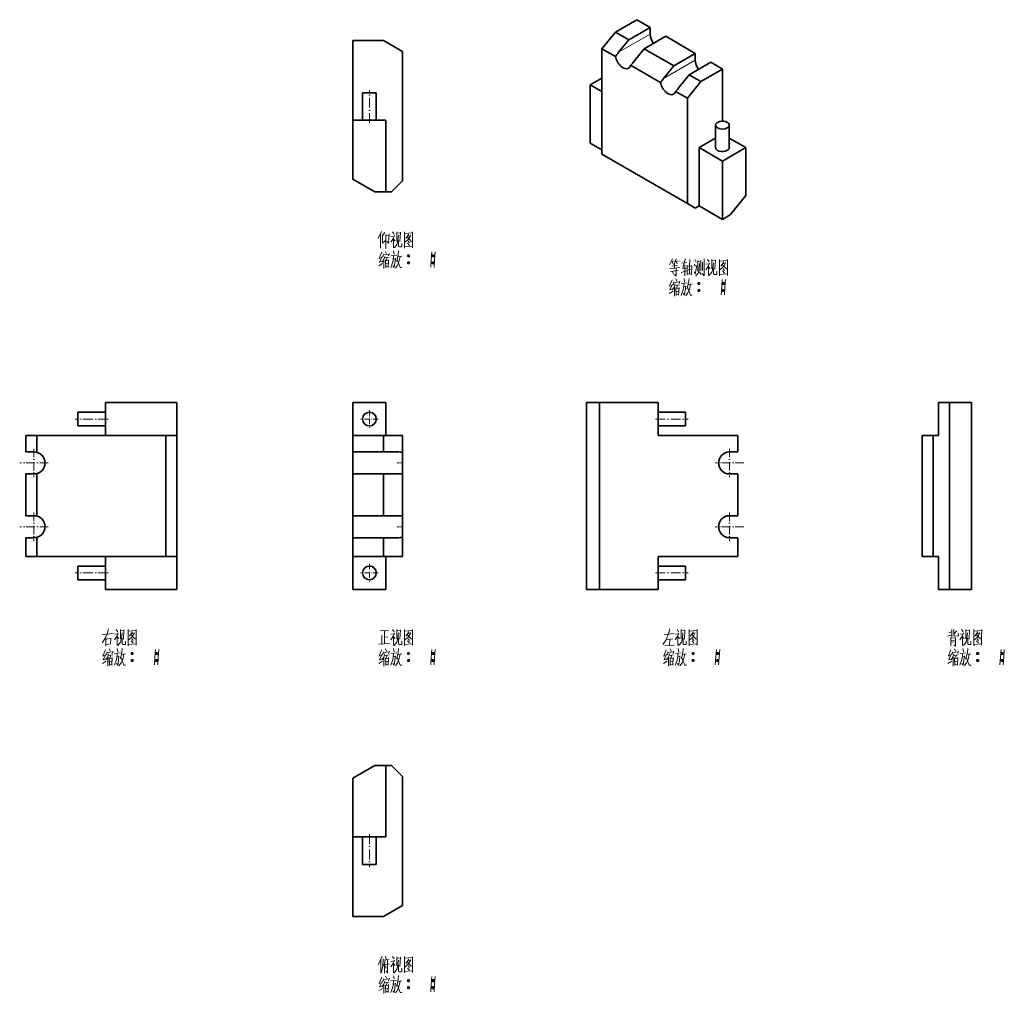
# Model space of a CAD drawing. Extents: x 145 to 324, y 58 to 235.
import ezdxf

# ---------------------------------------------------------------- set-up
doc = ezdxf.new("R2010")
doc.units = 0
doc.linetypes.add('DASHDOT', pattern=[18.5, 12, -3, 0.5, -3])

msp = doc.modelspace()

# ---------------------------------------------------------------- linework, layer by layer
at = {"color": 7, "lineweight": 35, "ltscale": 0.113001}
for p, q in [((253.27, 232.9), (257.19, 235.16)), ((259.59, 233.77), (255.68, 231.51)), ((262.42, 232.14), (258.51, 229.88)), ((267.79, 229.04), (263.88, 226.78)), ((272.74, 226.18), (268.83, 223.92))]:
    msp.add_line(p, q, dxfattribs=at)
at = {"color": 7, "lineweight": 35, "ltscale": 0.069402}
for p, q in [((259.59, 233.77), (257.19, 235.16)), ((255.68, 231.51), (253.27, 232.9))]:
    msp.add_line(p, q, dxfattribs=at)
at = {"color": 7, "lineweight": 35, "ltscale": 0.030619}
for p, q in [((259.59, 233.77), (259.59, 232.55)), ((267.79, 229.04), (267.79, 227.81))]:
    msp.add_line(p, q, dxfattribs=at)
at = {"color": 7, "lineweight": 35, "ltscale": 0.3625}
for p, q in [((205.5, 216.86), (205.5, 231.36)), ((261.03, 159.5), (275.53, 159.5)), ((261.03, 137.5), (275.53, 137.5)), ((205.5, 86.46), (205.5, 71.96))]:
    msp.add_line(p, q, dxfattribs=at)
at = {"color": 7, "lineweight": 35, "ltscale": 0.138398}
for p, q in [((211.04, 231.36), (205.5, 231.36)), ((205.5, 159.5), (211.04, 159.5)), ((205.5, 156.5), (211.04, 156.5)), ((205.5, 152.5), (211.04, 152.5)), ((205.5, 144.9), (211.04, 144.9)), ((205.5, 140.9), (211.04, 140.9)), ((211.04, 137.5), (205.5, 137.5)), ((205.5, 71.96), (211.04, 71.96))]:
    msp.add_line(p, q, dxfattribs=at)
at = {"color": 7, "lineweight": 35, "ltscale": 0.1}
for p, q in [((214.5, 229.36), (211.04, 231.36)), ((318.07, 165.5), (314.07, 165.5)), ((205.5, 156.5), (205.5, 152.5)), ((205.5, 144.9), (205.5, 140.9)), ((318.07, 131.5), (314.07, 131.5)), ((211.04, 71.96), (214.5, 73.96))]:
    msp.add_line(p, q, dxfattribs=at)
at = {"color": 7, "lineweight": 35, "ltscale": 0.097742}
msp.add_line((250.82, 229.85), (253.27, 232.9), dxfattribs=at)
at = {"color": 7, "lineweight": 13, "ltscale": 0.166034}
for p, q in [((253.84, 229.23), (259.59, 232.55)), ((262.04, 224.49), (267.79, 227.81))]:
    msp.add_line(p, q, dxfattribs=at)
at = {"color": 7, "lineweight": 35, "ltscale": 0.073306}
for p, q in [((255.68, 231.51), (253.84, 229.23)), ((258.51, 229.88), (256.67, 227.6)), ((263.88, 226.78), (262.04, 224.49)), ((266.71, 225.15), (264.87, 222.86))]:
    msp.add_line(p, q, dxfattribs=at)
at = {"color": 7, "lineweight": 35, "ltscale": 0.155135}
for p, q in [((267.79, 229.04), (262.42, 232.14)), ((263.88, 226.78), (258.51, 229.88))]:
    msp.add_line(p, q, dxfattribs=at)
at = {"color": 7, "lineweight": 35}
for p, q in [((214.5, 229.36), (214.5, 205.86)), ((248.03, 165.5), (248.03, 131.5)), ((250.34, 165.5), (250.34, 131.5)), ((314.07, 165.5), (314.07, 131.5)), ((318.07, 165.5), (318.07, 131.5)), ((147.96, 159.5), (171.46, 159.5)), ((171.46, 137.5), (171.46, 159.5)), ((173.46, 137.5), (173.46, 159.5)), ((309.07, 137.5), (309.07, 159.5)), ((311.07, 137.5), (311.07, 159.5)), ((147.96, 137.5), (171.46, 137.5)), ((214.5, 73.96), (214.5, 97.46))]:
    msp.add_line(p, q, dxfattribs=at)
at = {"color": 7, "lineweight": 35, "ltscale": 0.479692}
for p, q in [((250.82, 229.85), (250.82, 210.67)), ((266.38, 220.87), (266.38, 201.69))]:
    msp.add_line(p, q, dxfattribs=at)
at = {"color": 7, "lineweight": 35, "ltscale": 0.070698}
msp.add_line((253.27, 228.44), (250.82, 229.85), dxfattribs=at)
at = {"color": 7, "lineweight": 35, "ltscale": 0.157727}
msp.add_line((261.48, 223.71), (256.01, 226.86), dxfattribs=at)
at = {"color": 7, "lineweight": 35, "ltscale": 0.113002}
msp.add_line((270.62, 227.41), (266.71, 225.15), dxfattribs=at)
at = {"color": 7, "lineweight": 35, "ltscale": 0.061237}
for p, q in [((272.74, 226.18), (270.62, 227.41)), ((248.7, 223.32), (250.82, 224.55)), ((248.7, 223.32), (250.82, 222.1)), ((248.7, 212.71), (250.82, 211.48))]:
    msp.add_line(p, q, dxfattribs=at)
at = {"color": 7, "lineweight": 35, "ltscale": 0.237113}
msp.add_line((272.74, 216.7), (272.74, 226.18), dxfattribs=at)
at = {"color": 7, "lineweight": 35, "ltscale": 0.061238}
msp.add_line((268.83, 223.92), (266.71, 225.15), dxfattribs=at)
at = {"color": 7, "linetype": 'DASHDOT', "lineweight": 13, "ltscale": 0.15}
for p, q in [((208.5, 216.36), (208.5, 222.36)), ((260.53, 162.5), (266.53, 162.5)), ((260.53, 134.5), (266.53, 134.5))]:
    msp.add_line(p, q, dxfattribs=at)
at = {"color": 7, "lineweight": 35, "ltscale": 0.265361}
for p, q in [((248.7, 212.71), (248.7, 223.32)), ((268.5, 211.89), (268.5, 201.28)), ((272.74, 198.83), (272.74, 209.44))]:
    msp.add_line(p, q, dxfattribs=at)
at = {"color": 7, "lineweight": 35, "ltscale": 0.097741}
msp.add_line((268.83, 223.92), (266.38, 220.87), dxfattribs=at)
at = {"color": 7, "lineweight": 35, "ltscale": 0.0625}
for p, q in [((209.75, 221.86), (207.25, 221.86)), ((207.25, 81.46), (209.75, 81.46))]:
    msp.add_line(p, q, dxfattribs=at)
at = {"color": 7, "lineweight": 35, "ltscale": 0.125}
for p, q in [((207.25, 216.86), (207.25, 221.86)), ((209.75, 216.86), (209.75, 221.86)), ((160.46, 163.75), (155.46, 163.75)), ((261.03, 163.75), (266.03, 163.75)), ((160.46, 161.25), (155.46, 161.25)), ((261.03, 161.25), (266.03, 161.25)), ((160.46, 135.75), (155.46, 135.75)), ((261.03, 135.75), (266.03, 135.75)), ((160.46, 133.25), (155.46, 133.25)), ((261.03, 133.25), (266.03, 133.25)), ((207.25, 86.46), (207.25, 81.46)), ((209.75, 86.46), (209.75, 81.46))]:
    msp.add_line(p, q, dxfattribs=at)
at = {"color": 7, "lineweight": 35, "ltscale": 0.062534}
msp.add_line((266.38, 220.87), (264.21, 222.12), dxfattribs=at)
at = {"color": 7, "lineweight": 35, "ltscale": 0.267265}
for p, q in [((205.5, 206.17), (205.5, 216.86)), ((250.34, 165.5), (261.03, 165.5)), ((250.34, 131.5), (261.03, 131.5)), ((205.5, 97.15), (205.5, 86.46))]:
    msp.add_line(p, q, dxfattribs=at)
at = {"color": 7, "lineweight": 35, "ltscale": 0.15}
for p, q in [((211.5, 216.86), (205.5, 216.86)), ((160.46, 159.5), (160.46, 165.5)), ((173.46, 159.5), (173.46, 165.5)), ((205.5, 165.5), (205.5, 159.5)), ((205.5, 165.5), (211.5, 165.5)), ((211.5, 159.5), (211.5, 165.5)), ((261.03, 165.5), (261.03, 159.5)), ((312.07, 159.5), (312.07, 165.5)), ((160.46, 131.5), (160.46, 137.5)), ((173.46, 131.5), (173.46, 137.5)), ((205.5, 137.5), (205.5, 131.5)), ((211.5, 131.5), (211.5, 137.5)), ((261.03, 137.5), (261.03, 131.5)), ((312.07, 131.5), (312.07, 137.5)), ((211.5, 131.5), (205.5, 131.5)), ((205.5, 86.46), (211.5, 86.46))]:
    msp.add_line(p, q, dxfattribs=at)
at = {"color": 7, "lineweight": 35, "ltscale": 0.325}
for p, q in [((211.5, 203.86), (211.5, 216.86)), ((173.46, 165.5), (160.46, 165.5)), ((173.46, 131.5), (160.46, 131.5)), ((211.5, 99.46), (211.5, 86.46))]:
    msp.add_line(p, q, dxfattribs=at)
at = {"color": 7, "lineweight": 35, "ltscale": 0.102062}
for p, q in [((271.49, 211.89), (271.49, 215.97)), ((273.99, 211.89), (273.99, 215.97))]:
    msp.add_line(p, q, dxfattribs=at)
at = {"color": 7, "lineweight": 35, "ltscale": 0.08639}
for p, q in [((271.49, 213.62), (268.5, 211.89)), ((276.99, 211.89), (273.99, 213.62))]:
    msp.add_line(p, q, dxfattribs=at)
at = {"color": 7, "lineweight": 35, "ltscale": 0.122475}
for p, q in [((268.5, 211.89), (272.74, 209.44)), ((276.99, 211.89), (272.74, 209.44)), ((268.5, 201.28), (272.74, 198.83))]:
    msp.add_line(p, q, dxfattribs=at)
at = {"color": 7, "lineweight": 35, "ltscale": 0.218221}
msp.add_line((276.99, 203.16), (276.99, 211.89), dxfattribs=at)
at = {"color": 7, "lineweight": 35, "ltscale": 0.449073}
msp.add_line((250.82, 210.67), (266.38, 201.69), dxfattribs=at)
at = {"color": 7, "lineweight": 35, "ltscale": 0.11547}
for p, q in [((205.5, 206.17), (209.5, 203.86)), ((205.5, 97.15), (209.5, 99.46))]:
    msp.add_line(p, q, dxfattribs=at)
at = {"color": 7, "lineweight": 35, "ltscale": 0.070711}
for p, q in [((214.5, 205.86), (212.5, 203.86)), ((214.5, 97.46), (212.5, 99.46))]:
    msp.add_line(p, q, dxfattribs=at)
at = {"color": 7, "lineweight": 35, "ltscale": 0.05}
for p, q in [((211.5, 203.86), (209.5, 203.86)), ((314.07, 165.5), (312.07, 165.5)), ((145.96, 159.5), (147.96, 159.5)), ((171.46, 159.5), (173.46, 159.5)), ((309.07, 159.5), (311.07, 159.5)), ((147.96, 137.5), (145.96, 137.5)), ((171.46, 137.5), (173.46, 137.5)), ((309.07, 137.5), (311.07, 137.5)), ((312.07, 131.5), (314.07, 131.5)), ((209.5, 99.46), (211.5, 99.46))]:
    msp.add_line(p, q, dxfattribs=at)
at = {"color": 7, "lineweight": 35, "ltscale": 0.025}
for p, q in [((212.5, 203.86), (211.5, 203.86)), ((312.07, 159.5), (311.07, 159.5)), ((311.07, 137.5), (312.07, 137.5)), ((211.5, 99.46), (212.5, 99.46))]:
    msp.add_line(p, q, dxfattribs=at)
at = {"color": 7, "lineweight": 35, "ltscale": 0.112862}
msp.add_line((276.99, 203.16), (274.16, 199.64), dxfattribs=at)
at = {"color": 7, "lineweight": 35, "ltscale": 0.040825}
for p, q in [((266.38, 201.69), (267.79, 200.87)), ((274.16, 199.64), (272.74, 198.83))]:
    msp.add_line(p, q, dxfattribs=at)
at = {"color": 7, "lineweight": 35, "ltscale": 0.020412}
msp.add_line((268.5, 201.28), (267.79, 200.87), dxfattribs=at)
at = {"color": 7, "lineweight": 35, "ltscale": 0.057735}
for p, q in [((250.34, 165.5), (248.03, 165.5)), ((250.34, 131.5), (248.03, 131.5))]:
    msp.add_line(p, q, dxfattribs=at)
at = {"color": 7, "lineweight": 35, "ltscale": 0.03125}
for p, q in [((155.46, 163.75), (155.46, 162.5)), ((266.03, 162.5), (266.03, 163.75)), ((155.46, 162.5), (155.46, 161.25)), ((266.03, 161.25), (266.03, 162.5)), ((155.46, 135.75), (155.46, 134.5)), ((155.46, 134.5), (155.46, 133.25)), ((266.03, 134.5), (266.03, 135.75)), ((266.03, 133.25), (266.03, 134.5))]:
    msp.add_line(p, q, dxfattribs=at)
at = {"color": 7, "linetype": 'DASHDOT', "lineweight": 13, "ltscale": 0.08125}
for p, q in [((208.5, 164.12), (208.5, 160.88)), ((210.12, 162.5), (206.88, 162.5)), ((210.12, 134.5), (206.88, 134.5)), ((208.5, 136.12), (208.5, 132.88))]:
    msp.add_line(p, q, dxfattribs=at)
at = {"color": 7, "linetype": 'DASHDOT', "lineweight": 13, "ltscale": 0.150015}
for p, q in [((160.96, 162.5), (154.96, 162.5)), ((160.96, 134.5), (154.96, 134.5)), ((208.5, 86.96), (208.5, 80.96))]:
    msp.add_line(p, q, dxfattribs=at)
at = {"color": 7, "lineweight": 35, "ltscale": 0.075}
for p, q in [((145.96, 159.5), (145.96, 156.5)), ((205.5, 159.5), (205.5, 156.5)), ((211.04, 159.5), (211.04, 156.5)), ((275.53, 159.5), (275.53, 156.5))]:
    msp.add_line(p, q, dxfattribs=at)
at = {"color": 7, "lineweight": 35, "ltscale": 0.076588}
for p, q in [((147.96, 159.5), (147.96, 156.44)), ((214.5, 159.5), (214.5, 156.44))]:
    msp.add_line(p, q, dxfattribs=at)
at = {"color": 7, "lineweight": 35, "ltscale": 0.086602}
for p, q in [((211.04, 159.5), (214.5, 159.5)), ((214.5, 137.5), (211.04, 137.5))]:
    msp.add_line(p, q, dxfattribs=at)
at = {"color": 7, "lineweight": 35, "ltscale": 0.0375}
for p, q in [((145.96, 156.5), (147.46, 156.5)), ((275.53, 156.5), (274.03, 156.5)), ((145.96, 152.5), (147.46, 152.5)), ((275.53, 152.5), (274.03, 152.5)), ((145.96, 144.9), (147.46, 144.9)), ((275.53, 144.9), (274.03, 144.9)), ((145.96, 140.9), (147.46, 140.9)), ((275.53, 140.9), (274.03, 140.9))]:
    msp.add_line(p, q, dxfattribs=at)
at = {"color": 7, "linetype": 'DASHDOT', "lineweight": 13, "ltscale": 0.13}
for p, q in [((147.46, 157.1), (147.46, 151.9)), ((274.03, 157.1), (274.03, 151.9)), ((150.06, 154.5), (144.86, 154.5)), ((276.63, 154.5), (271.43, 154.5)), ((147.46, 145.5), (147.46, 140.3)), ((274.03, 145.5), (274.03, 140.3)), ((150.06, 142.9), (144.86, 142.9)), ((276.63, 142.9), (271.43, 142.9))]:
    msp.add_line(p, q, dxfattribs=at)
at = {"color": 7, "lineweight": 35, "ltscale": 0.064952}
for p, q in [((211.04, 156.5), (213.63, 156.5)), ((211.04, 152.5), (213.63, 152.5)), ((211.04, 144.9), (213.63, 144.9)), ((211.04, 140.9), (213.63, 140.9))]:
    msp.add_line(p, q, dxfattribs=at)
at = {"color": 7, "lineweight": 35, "ltscale": 0.096825}
for p, q in [((214.5, 152.56), (214.5, 156.44)), ((214.5, 140.96), (214.5, 144.84))]:
    msp.add_line(p, q, dxfattribs=at)
at = {"color": 7, "linetype": 'DASHDOT', "lineweight": 13, "ltscale": 0.025981}
for p, q in [((213.55, 154.5), (214.59, 154.5)), ((213.55, 142.9), (214.59, 142.9))]:
    msp.add_line(p, q, dxfattribs=at)
at = {"color": 7, "lineweight": 35, "ltscale": 0.19}
for p, q in [((145.96, 152.5), (145.96, 144.9)), ((205.5, 152.5), (205.5, 144.9)), ((211.04, 152.5), (211.04, 144.9)), ((275.53, 152.5), (275.53, 144.9))]:
    msp.add_line(p, q, dxfattribs=at)
at = {"color": 7, "lineweight": 35, "ltscale": 0.193176}
for p, q in [((147.96, 152.56), (147.96, 144.84)), ((214.5, 152.56), (214.5, 144.84))]:
    msp.add_line(p, q, dxfattribs=at)
at = {"color": 7, "lineweight": 35, "ltscale": 0.085}
for p, q in [((145.96, 140.9), (145.96, 137.5)), ((205.5, 140.9), (205.5, 137.5)), ((211.04, 140.9), (211.04, 137.5)), ((275.53, 140.9), (275.53, 137.5))]:
    msp.add_line(p, q, dxfattribs=at)
at = {"color": 7, "lineweight": 35, "ltscale": 0.086588}
for p, q in [((147.96, 140.96), (147.96, 137.5)), ((214.5, 140.96), (214.5, 137.5))]:
    msp.add_line(p, q, dxfattribs=at)
at = {"color": 7, "lineweight": 13}
for points in [[(210.7, 196.61), (210.1, 195.32)], [(210.49, 193.57), (210.49, 194.79), (210.49, 196.05)], [(210.91, 195.91), (211.33, 196.44)], [(210.91, 196.05), (210.91, 194.48)], [(211.47, 196.09), (211.47, 194.79), (211.47, 193.46)], [(211.47, 195.88), (211.99, 195.95)], [(211.96, 194.48), (212.07, 196.19)], [(213.04, 195.91), (212.87, 195.42), (212.38, 194.69)], [(212.41, 195.7), (212.98, 195.77)], [(212.7, 196.58), (212.98, 196.16)], [(212.87, 195.42), (212.87, 193.64)], [(213.46, 196.54), (213.46, 194.86)], [(214.13, 196.37), (213.46, 196.3)], [(213.78, 195.95), (213.68, 194.9)], [(214.06, 194.79), (214.13, 196.47)], [(214.9, 196.58), (214.9, 195.11), (214.9, 193.6)], [(214.9, 196.54), (214.9, 195.14), (214.9, 193.74)], [(216.37, 196.4), (214.9, 196.26)], [(215.67, 196.12), (215.11, 195.32)], [(215.43, 195.56), (216.12, 194.83)], [(215.46, 195.77), (215.91, 195.84)], [(215.46, 195.07), (215.67, 195.35)], [(215.67, 195.35), (216.02, 195.98)], [(216.34, 193.78), (216.34, 195.14), (216.37, 196.54)], [(210.91, 194.48), (211.43, 195)], [(211.96, 194.48), (211.68, 194.83)], [(212.87, 195.25), (213.18, 194.93)], [(212.98, 193.64), (213.26, 193.92)], [(213.26, 193.92), (213.5, 194.27)], [(213.68, 194.9), (213.5, 194.27)], [(213.82, 193.92), (213.82, 195)], [(213.96, 193.81), (213.82, 193.92)], [(214.38, 193.81), (213.96, 193.81)], [(214.38, 194.44), (214.38, 193.81)], [(214.9, 193.85), (216.26, 193.95)], [(214.97, 194.65), (215.46, 195.07)], [(215.43, 194.48), (215.77, 194.09)], [(215.53, 194.86), (215.77, 194.58)], [(216.12, 194.83), (216.3, 194.86)], [(216.34, 193.67), (216.34, 193.78), (216.26, 193.95)], [(210.66, 191.82), (210.24, 191.68)], [(210.74, 192.83), (210.28, 191.75)], [(210.8, 192.06), (210.35, 191.05)], [(211.05, 192.52), (210.95, 191.96)], [(211.05, 192.38), (212.1, 192.52)], [(211.29, 192.1), (211.12, 191.54)], [(211.37, 191.82), (212.07, 191.92)], [(211.43, 193.01), (211.61, 192.62)], [(211.68, 191.85), (211.61, 191.29)], [(212.13, 192.62), (211.99, 192.17)], [(212.9, 192.24), (212.8, 191.33), (212.7, 190.91), (212.38, 190.03)], [(212.41, 192.17), (213.46, 192.31)], [(213.22, 191.75), (213.12, 190.91), (212.98, 190.07), (212.76, 190.35)], [(212.9, 193.08), (213.01, 192.52)], [(213.6, 191.75), (213.43, 191.19)], [(213.74, 192.38), (213.6, 191.75)], [(213.68, 191.99), (214.38, 192.13)], [(213.82, 193.11), (213.74, 192.38)], [(214.1, 192.06), (213.88, 191.12)], [(215.43, 192.2), (215.81, 192.2)], [(215.46, 192.31), (215.77, 192.31)], [(215.46, 192.06), (215.77, 192.06)], [(219.87, 192.94), (219.76, 191.54), (219.66, 190.14)], [(219.87, 192.2), (220.26, 192.2)], [(219.9, 192.31), (220.22, 192.31)], [(219.9, 192.06), (220.22, 192.06)], [(220.46, 192.94), (220.36, 191.54), (220.26, 190.14)], [(210.21, 190.38), (210.91, 190.77)], [(210.32, 191.05), (210.84, 191.22)], [(211.12, 191.54), (210.8, 191.05)], [(211.15, 191.61), (211.15, 189.89)], [(211.43, 191.4), (211.47, 190)], [(211.43, 191.29), (211.96, 191.36)], [(211.47, 190.73), (211.85, 190.8)], [(211.93, 190.24), (211.51, 190.17)], [(211.99, 191.47), (211.93, 190.07)], [(212.84, 191.57), (213.22, 191.64)], [(213.6, 190.49), (213.22, 189.96)], [(213.54, 191.5), (214.1, 190.07)], [(213.88, 191.12), (213.6, 190.49)], [(214.1, 190.07), (214.41, 190.07)], [(215.43, 190.94), (215.81, 190.94)], [(215.46, 191.05), (215.77, 191.05)], [(215.46, 190.8), (215.77, 190.8)], [(219.87, 190.94), (220.26, 190.94)], [(219.9, 191.05), (220.22, 191.05)], [(219.9, 190.8), (220.22, 190.8)], [(263.65, 191.62), (263.12, 190.53)], [(264.91, 190.08), (263.12, 189.83)], [(263.44, 191.16), (264.03, 191.27)], [(263.54, 190.32), (264.56, 190.46)], [(263.79, 190.67), (263.58, 191.16)], [(264.31, 191.62), (263.96, 190.64)], [(264.03, 189.97), (264.03, 190.67)], [(264.17, 191.16), (264.84, 191.27)], [(264.31, 191.16), (264.52, 190.71)], [(265.33, 190.88), (266.27, 190.99)], [(265.47, 189.87), (266.17, 189.97)], [(265.96, 191.62), (265.54, 189.9)], [(265.89, 190.53), (265.89, 188.54)], [(266.34, 188.71), (266.34, 190.5)], [(266.34, 190.29), (267.15, 190.39)], [(266.8, 191.55), (266.76, 190.22), (266.73, 188.89)], [(267.18, 190.46), (267.11, 188.71)], [(267.57, 190.67), (267.85, 190.29)], [(267.74, 191.51), (267.99, 191.02)], [(268.06, 190.43), (267.78, 188.85)], [(268.27, 189.41), (268.27, 191.37)], [(268.27, 191.13), (268.83, 191.2)], [(268.55, 190.78), (268.48, 189.66)], [(268.83, 191.34), (268.83, 189.45)], [(269.11, 189.52), (269.11, 191.02)], [(269.39, 191.62), (269.39, 190.08), (269.39, 188.54)], [(270.37, 190.88), (270.19, 190.39), (269.7, 189.66)], [(269.74, 190.67), (270.3, 190.74)], [(270.02, 191.55), (270.3, 191.13)], [(270.19, 190.39), (270.19, 188.61)], [(270.19, 190.22), (270.51, 189.9)], [(270.79, 191.51), (270.79, 189.83)], [(271.45, 191.34), (270.79, 191.27)], [(271.1, 190.92), (271, 189.87)], [(271.14, 188.89), (271.14, 189.97)], [(271.38, 189.76), (271.45, 191.44)], [(272.22, 191.55), (272.22, 190.08), (272.22, 188.57)], [(272.22, 191.51), (272.22, 190.11), (272.22, 188.71)], [(273.69, 191.37), (272.22, 191.23)], [(272.29, 189.62), (272.78, 190.04)], [(272.99, 191.09), (272.43, 190.29)], [(272.75, 190.53), (273.45, 189.8)], [(272.78, 190.74), (273.24, 190.81)], [(272.78, 190.04), (272.99, 190.32)], [(272.99, 190.32), (273.34, 190.95)], [(273.66, 188.75), (273.66, 190.11), (273.69, 191.51)], [(263.3, 189.34), (264.66, 189.52)], [(263.68, 189.34), (263.82, 188.85)], [(264.31, 188.54), (264.31, 188.5), (264, 188.78)], [(264.31, 189.9), (264.31, 188.5)], [(266.2, 189.48), (265.26, 189.17)], [(266.34, 188.85), (267.11, 188.92)], [(266.48, 189.62), (267.01, 189.69)], [(267.78, 188.85), (267.57, 189.27)], [(267.88, 188.54), (268.3, 189.03)], [(268.3, 189.03), (268.48, 189.66)], [(268.9, 188.78), (268.55, 189.31)], [(269.39, 188.54), (269.07, 188.99)], [(270.3, 188.61), (270.58, 188.89)], [(270.58, 188.89), (270.82, 189.24)], [(271, 189.87), (270.82, 189.24)], [(271.28, 188.78), (271.14, 188.89)], [(271.7, 188.78), (271.28, 188.78)], [(271.7, 189.41), (271.7, 188.78)], [(272.22, 188.82), (273.59, 188.92)], [(272.75, 189.45), (273.1, 189.06)], [(272.85, 189.83), (273.1, 189.55)], [(273.45, 189.8), (273.62, 189.83)], [(273.66, 188.64), (273.66, 188.75), (273.59, 188.92)], [(263.51, 186.79), (263.09, 186.65)], [(263.58, 187.8), (263.12, 186.72)], [(263.65, 187.03), (263.19, 186.02)], [(263.96, 186.51), (263.65, 186.02)], [(263.89, 187.49), (263.79, 186.93)], [(263.89, 187.35), (264.94, 187.49)], [(264.14, 187.07), (263.96, 186.51)], [(264, 186.58), (264, 184.86)], [(264.21, 186.79), (264.91, 186.89)], [(264.28, 187.98), (264.45, 187.59)], [(264.28, 186.37), (264.31, 184.97)], [(264.52, 186.82), (264.45, 186.26)], [(264.84, 186.44), (264.77, 185.04)], [(264.98, 187.59), (264.84, 187.14)], [(265.75, 187.21), (265.64, 186.3), (265.54, 185.88), (265.22, 185)], [(265.26, 187.14), (266.31, 187.28)], [(266.06, 186.72), (265.96, 185.88), (265.82, 185.04), (265.61, 185.32)], [(265.68, 186.54), (266.06, 186.61)], [(265.75, 188.05), (265.85, 187.49)], [(266.45, 186.72), (266.27, 186.16)], [(266.38, 186.47), (266.94, 185.04)], [(266.59, 187.35), (266.45, 186.72)], [(266.52, 186.96), (267.22, 187.1)], [(266.66, 188.08), (266.59, 187.35)], [(266.94, 187.03), (266.73, 186.09)], [(268.27, 187.17), (268.65, 187.17)], [(268.3, 187.28), (268.62, 187.28)], [(268.3, 187.03), (268.62, 187.03)], [(272.71, 187.91), (272.61, 186.51), (272.5, 185.11)], [(272.71, 187.17), (273.1, 187.17)], [(272.75, 187.28), (273.06, 187.28)], [(272.75, 187.03), (273.06, 187.03)], [(273.31, 187.91), (273.2, 186.51), (273.1, 185.11)], [(263.05, 185.35), (263.75, 185.74)], [(263.16, 186.02), (263.68, 186.19)], [(264.28, 186.26), (264.8, 186.33)], [(264.31, 185.7), (264.7, 185.77)], [(264.77, 185.21), (264.35, 185.14)], [(266.45, 185.46), (266.06, 184.93)], [(266.73, 186.09), (266.45, 185.46)], [(266.94, 185.04), (267.25, 185.04)], [(268.27, 185.91), (268.65, 185.91)], [(268.3, 186.02), (268.62, 186.02)], [(268.3, 185.77), (268.62, 185.77)], [(272.71, 185.91), (273.1, 185.91)], [(272.75, 186.02), (273.06, 186.02)], [(272.75, 185.77), (273.06, 185.77)], [(161.04, 124.32), (160.76, 123.35)], [(162.41, 124.22), (162.69, 123.8)], [(163.18, 124.18), (163.18, 122.5)], [(163.84, 124.01), (163.18, 123.94)], [(163.77, 122.43), (163.84, 124.11)], [(164.61, 124.22), (164.61, 122.75), (164.61, 121.25)], [(164.61, 124.18), (164.61, 122.79), (164.61, 121.39)], [(166.08, 124.04), (164.61, 123.9)], [(165.38, 123.76), (164.82, 122.96)], [(166.05, 121.42), (166.05, 122.79), (166.08, 124.18)], [(210.46, 123.94), (211.96, 124.01)], [(211.23, 123.94), (211.23, 122.79), (211.23, 121.6)], [(212.7, 124.22), (212.98, 123.8)], [(213.46, 124.18), (213.46, 122.5)], [(214.13, 124.01), (213.46, 123.94)], [(214.06, 122.43), (214.13, 124.11)], [(214.9, 124.22), (214.9, 122.75), (214.9, 121.25)], [(214.9, 124.18), (214.9, 122.79), (214.9, 121.39)], [(216.37, 124.04), (214.9, 123.9)], [(215.67, 123.76), (215.11, 122.96)], [(216.34, 121.42), (216.34, 122.79), (216.37, 124.18)], [(263.15, 124.32), (262.94, 123.38)], [(264.48, 124.22), (264.76, 123.8)], [(265.25, 124.18), (265.25, 122.5)], [(265.91, 124.01), (265.25, 123.94)], [(265.84, 122.43), (265.91, 124.11)], [(266.68, 124.22), (266.68, 122.75), (266.68, 121.25)], [(266.68, 124.18), (266.68, 122.79), (266.68, 121.39)], [(268.15, 124.04), (266.68, 123.9)], [(267.45, 123.76), (266.89, 122.96)], [(268.12, 121.42), (268.12, 122.79), (268.15, 124.18)], [(313.95, 123.62), (314.48, 123.76)], [(314.48, 124.22), (314.48, 122.89)], [(314.86, 124.22), (314.86, 123.14)], [(315.42, 123.94), (314.86, 123.42)], [(316.26, 124.22), (316.54, 123.8)], [(317.03, 124.18), (317.03, 122.5)], [(317.7, 124.01), (317.03, 123.94)], [(317.63, 122.43), (317.7, 124.11)], [(318.47, 124.22), (318.47, 122.75), (318.47, 121.25)], [(318.47, 124.18), (318.47, 122.79), (318.47, 121.39)], [(319.94, 124.04), (318.47, 123.9)], [(319.24, 123.76), (318.68, 122.96)], [(319.9, 121.42), (319.9, 122.79), (319.94, 124.18)], [(159.85, 121.74), (160.45, 122.68)], [(159.89, 123.28), (161.85, 123.49)], [(160.45, 122.68), (160.76, 123.35)], [(160.51, 122.75), (160.51, 121.18)], [(160.51, 122.43), (161.43, 122.54)], [(161.46, 122.64), (161.36, 121.56)], [(162.76, 123.56), (162.58, 123.07), (162.09, 122.33)], [(162.12, 123.35), (162.69, 123.42)], [(162.58, 123.07), (162.58, 121.28)], [(162.58, 122.89), (162.9, 122.57)], [(162.97, 121.56), (163.21, 121.91)], [(163.39, 122.54), (163.21, 121.91)], [(163.49, 123.59), (163.39, 122.54)], [(163.53, 121.56), (163.53, 122.64)], [(164.09, 122.08), (164.09, 121.46)], [(164.68, 122.29), (165.17, 122.71)], [(165.14, 123.21), (165.84, 122.47)], [(165.14, 122.12), (165.49, 121.74)], [(165.17, 123.42), (165.62, 123.49)], [(165.17, 122.71), (165.38, 123)], [(165.24, 122.5), (165.49, 122.22)], [(165.38, 123), (165.73, 123.62)], [(165.84, 122.47), (166.01, 122.5)], [(210.74, 123.14), (210.74, 121.56)], [(211.23, 122.82), (211.85, 122.89)], [(213.04, 123.56), (212.87, 123.07), (212.38, 122.33)], [(212.41, 123.35), (212.98, 123.42)], [(212.87, 123.07), (212.87, 121.28)], [(212.87, 122.89), (213.18, 122.57)], [(213.26, 121.56), (213.5, 121.91)], [(213.68, 122.54), (213.5, 121.91)], [(213.78, 123.59), (213.68, 122.54)], [(213.82, 121.56), (213.82, 122.64)], [(214.38, 122.08), (214.38, 121.46)], [(214.97, 122.29), (215.46, 122.71)], [(215.43, 123.21), (216.12, 122.47)], [(215.43, 122.12), (215.77, 121.74)], [(215.46, 123.42), (215.91, 123.49)], [(215.46, 122.71), (215.67, 123)], [(215.53, 122.5), (215.77, 122.22)], [(215.67, 123), (216.02, 123.62)], [(216.12, 122.47), (216.3, 122.5)], [(262.48, 122.33), (261.92, 121.46)], [(262.13, 123.31), (263.95, 123.45)], [(262.94, 123.38), (262.48, 122.33)], [(262.62, 122.4), (263.71, 122.5)], [(263.15, 122.43), (263.11, 121.25)], [(264.83, 123.56), (264.65, 123.07), (264.16, 122.33)], [(264.2, 123.35), (264.76, 123.42)], [(264.65, 123.07), (264.65, 121.28)], [(264.65, 122.89), (264.97, 122.57)], [(265.04, 121.56), (265.28, 121.91)], [(265.46, 122.54), (265.28, 121.91)], [(265.56, 123.59), (265.46, 122.54)], [(265.6, 121.56), (265.6, 122.64)], [(266.16, 122.08), (266.16, 121.46)], [(266.75, 122.29), (267.24, 122.71)], [(267.21, 123.21), (267.91, 122.47)], [(267.21, 122.12), (267.56, 121.74)], [(267.24, 123.42), (267.7, 123.49)], [(267.24, 122.71), (267.45, 123)], [(267.31, 122.5), (267.56, 122.22)], [(267.45, 123), (267.8, 123.62)], [(267.91, 122.47), (268.08, 122.5)], [(313.74, 122.96), (314.48, 123.24)], [(314.3, 122.79), (314.3, 121.14)], [(314.3, 122.61), (315.14, 122.68)], [(314.3, 122.19), (314.97, 122.26)], [(314.3, 121.88), (314.97, 121.94)], [(314.86, 123.14), (314.97, 123)], [(314.97, 123), (315.67, 123.03)], [(315.14, 122.75), (315.14, 121.18)], [(315.67, 123.03), (315.63, 123.52)], [(316.61, 123.56), (316.44, 123.07), (315.95, 122.33)], [(315.98, 123.35), (316.54, 123.42)], [(316.44, 123.07), (316.44, 121.28)], [(316.44, 122.89), (316.75, 122.57)], [(316.82, 121.56), (317.07, 121.91)], [(317.24, 122.54), (317.07, 121.91)], [(317.35, 123.59), (317.24, 122.54)], [(317.38, 121.56), (317.38, 122.64)], [(317.94, 122.08), (317.94, 121.46)], [(318.54, 122.29), (319.03, 122.71)], [(318.99, 123.21), (319.69, 122.47)], [(318.99, 122.12), (319.34, 121.74)], [(319.03, 123.42), (319.48, 123.49)], [(319.03, 122.71), (319.24, 123)], [(319.1, 122.5), (319.34, 122.22)], [(319.24, 123), (319.59, 123.62)], [(319.69, 122.47), (319.87, 122.5)], [(160.45, 120.47), (159.99, 119.39)], [(161.43, 121.56), (160.51, 121.46)], [(160.76, 120.16), (160.66, 119.6)], [(160.76, 120.02), (161.81, 120.16)], [(161.15, 120.65), (161.32, 120.26)], [(161.85, 120.26), (161.71, 119.81)], [(162.62, 120.72), (162.72, 120.16)], [(162.69, 121.28), (162.97, 121.56)], [(163.53, 120.75), (163.46, 120.02)], [(163.67, 121.46), (163.53, 121.56)], [(164.09, 121.46), (163.67, 121.46)], [(164.61, 121.49), (165.98, 121.6)], [(166.05, 121.32), (166.05, 121.42), (165.98, 121.6)], [(169.58, 120.58), (169.48, 119.18), (169.37, 117.78)], [(170.18, 120.58), (170.07, 119.18), (169.97, 117.78)], [(210.18, 121.53), (212.13, 121.63)], [(210.74, 120.47), (210.28, 119.39)], [(211.05, 120.16), (210.95, 119.6)], [(211.05, 120.02), (212.1, 120.16)], [(211.43, 120.65), (211.61, 120.26)], [(212.13, 120.26), (211.99, 119.81)], [(212.9, 120.72), (213.01, 120.16)], [(212.98, 121.28), (213.26, 121.56)], [(213.82, 120.75), (213.74, 120.02)], [(213.96, 121.46), (213.82, 121.56)], [(214.38, 121.46), (213.96, 121.46)], [(214.9, 121.49), (216.26, 121.6)], [(216.34, 121.32), (216.34, 121.42), (216.26, 121.6)], [(219.87, 120.58), (219.76, 119.18), (219.66, 117.78)], [(220.46, 120.58), (220.36, 119.18), (220.26, 117.78)], [(262.52, 120.47), (262.06, 119.39)], [(262.24, 121.21), (263.95, 121.32)], [(262.83, 120.16), (262.73, 119.6)], [(262.83, 120.02), (263.88, 120.16)], [(263.22, 120.65), (263.39, 120.26)], [(263.92, 120.26), (263.78, 119.81)], [(264.69, 120.72), (264.79, 120.16)], [(264.76, 121.28), (265.04, 121.56)], [(265.6, 120.75), (265.53, 120.02)], [(265.74, 121.46), (265.6, 121.56)], [(266.16, 121.46), (265.74, 121.46)], [(266.68, 121.49), (268.05, 121.6)], [(268.12, 121.32), (268.12, 121.42), (268.05, 121.6)], [(271.65, 120.58), (271.55, 119.18), (271.44, 117.78)], [(272.25, 120.58), (272.14, 119.18), (272.04, 117.78)], [(314.3, 120.47), (313.85, 119.39)], [(314.62, 120.16), (314.51, 119.6)], [(314.62, 120.02), (315.67, 120.16)], [(315.14, 121.18), (314.86, 121.42)], [(315, 120.65), (315.18, 120.26)], [(315.7, 120.26), (315.56, 119.81)], [(316.47, 120.72), (316.58, 120.16)], [(316.54, 121.28), (316.82, 121.56)], [(317.38, 120.75), (317.31, 120.02)], [(317.52, 121.46), (317.38, 121.56)], [(317.94, 121.46), (317.52, 121.46)], [(318.47, 121.49), (319.83, 121.6)], [(319.9, 121.32), (319.9, 121.42), (319.83, 121.6)], [(323.44, 120.58), (323.33, 119.18), (323.23, 117.78)], [(324.03, 120.58), (323.93, 119.18), (323.82, 117.78)], [(159.92, 118.03), (160.62, 118.41)], [(160.38, 119.46), (159.96, 119.32)], [(160.03, 118.69), (160.55, 118.86)], [(160.51, 119.71), (160.06, 118.69)], [(160.83, 119.18), (160.51, 118.69)], [(161.01, 119.74), (160.83, 119.18)], [(160.87, 119.25), (160.87, 117.54)], [(161.08, 119.46), (161.78, 119.57)], [(161.15, 119.04), (161.18, 117.64)], [(161.15, 118.93), (161.67, 119)], [(161.18, 118.38), (161.57, 118.44)], [(161.39, 119.5), (161.32, 118.93)], [(161.71, 119.11), (161.64, 117.71)], [(162.62, 119.88), (162.51, 118.97), (162.41, 118.55), (162.09, 117.68)], [(162.12, 119.81), (163.18, 119.95)], [(162.93, 119.39), (162.83, 118.55), (162.69, 117.71), (162.48, 117.99)], [(162.55, 119.22), (162.93, 119.29)], [(163.32, 119.39), (163.14, 118.83)], [(163.25, 119.14), (163.81, 117.71)], [(163.46, 120.02), (163.32, 119.39)], [(163.6, 118.76), (163.32, 118.13)], [(163.39, 119.64), (164.09, 119.78)], [(163.81, 119.71), (163.6, 118.76)], [(165.14, 119.85), (165.52, 119.85)], [(165.14, 118.58), (165.52, 118.58)], [(165.17, 119.95), (165.49, 119.95)], [(165.17, 119.71), (165.49, 119.71)], [(165.17, 118.69), (165.49, 118.69)], [(165.17, 118.44), (165.49, 118.44)], [(169.58, 119.85), (169.97, 119.85)], [(169.58, 118.58), (169.97, 118.58)], [(169.62, 119.95), (169.93, 119.95)], [(169.62, 119.71), (169.93, 119.71)], [(169.62, 118.69), (169.93, 118.69)], [(169.62, 118.44), (169.93, 118.44)], [(210.21, 118.03), (210.91, 118.41)], [(210.66, 119.46), (210.24, 119.32)], [(210.32, 118.69), (210.84, 118.86)], [(210.8, 119.71), (210.35, 118.69)], [(211.12, 119.18), (210.8, 118.69)], [(211.29, 119.74), (211.12, 119.18)], [(211.15, 119.25), (211.15, 117.54)], [(211.37, 119.46), (212.07, 119.57)], [(211.43, 119.04), (211.47, 117.64)], [(211.43, 118.93), (211.96, 119)], [(211.47, 118.38), (211.85, 118.44)], [(211.68, 119.5), (211.61, 118.93)], [(211.99, 119.11), (211.93, 117.71)], [(212.9, 119.88), (212.8, 118.97), (212.7, 118.55), (212.38, 117.68)], [(212.41, 119.81), (213.46, 119.95)], [(213.22, 119.39), (213.12, 118.55), (212.98, 117.71), (212.76, 117.99)], [(212.84, 119.22), (213.22, 119.29)], [(213.6, 119.39), (213.43, 118.83)], [(213.54, 119.14), (214.1, 117.71)], [(213.74, 120.02), (213.6, 119.39)], [(213.88, 118.76), (213.6, 118.13)], [(213.68, 119.64), (214.38, 119.78)], [(214.1, 119.71), (213.88, 118.76)], [(215.43, 119.85), (215.81, 119.85)], [(215.43, 118.58), (215.81, 118.58)], [(215.46, 119.95), (215.77, 119.95)], [(215.46, 119.71), (215.77, 119.71)], [(215.46, 118.69), (215.77, 118.69)], [(215.46, 118.44), (215.77, 118.44)], [(219.87, 119.85), (220.26, 119.85)], [(219.87, 118.58), (220.26, 118.58)], [(219.9, 119.95), (220.22, 119.95)], [(219.9, 119.71), (220.22, 119.71)], [(219.9, 118.69), (220.22, 118.69)], [(219.9, 118.44), (220.22, 118.44)], [(261.99, 118.03), (262.69, 118.41)], [(262.45, 119.46), (262.03, 119.32)], [(262.1, 118.69), (262.62, 118.86)], [(262.59, 119.71), (262.13, 118.69)], [(262.9, 119.18), (262.59, 118.69)], [(263.08, 119.74), (262.9, 119.18)], [(262.94, 119.25), (262.94, 117.54)], [(263.15, 119.46), (263.85, 119.57)], [(263.22, 119.04), (263.25, 117.64)], [(263.22, 118.93), (263.74, 119)], [(263.25, 118.38), (263.64, 118.44)], [(263.46, 119.5), (263.39, 118.93)], [(263.78, 119.11), (263.71, 117.71)], [(264.69, 119.88), (264.58, 118.97), (264.48, 118.55), (264.16, 117.68)], [(264.2, 119.81), (265.25, 119.95)], [(265, 119.39), (264.9, 118.55), (264.76, 117.71), (264.55, 117.99)], [(264.62, 119.22), (265, 119.29)], [(265.39, 119.39), (265.21, 118.83)], [(265.32, 119.14), (265.88, 117.71)], [(265.53, 120.02), (265.39, 119.39)], [(265.67, 118.76), (265.39, 118.13)], [(265.46, 119.64), (266.16, 119.78)], [(265.88, 119.71), (265.67, 118.76)], [(267.21, 119.85), (267.59, 119.85)], [(267.21, 118.58), (267.59, 118.58)], [(267.24, 119.95), (267.56, 119.95)], [(267.24, 119.71), (267.56, 119.71)], [(267.24, 118.69), (267.56, 118.69)], [(267.24, 118.44), (267.56, 118.44)], [(271.65, 119.85), (272.04, 119.85)], [(271.65, 118.58), (272.04, 118.58)], [(271.69, 119.95), (272, 119.95)], [(271.69, 119.71), (272, 119.71)], [(271.69, 118.69), (272, 118.69)], [(271.69, 118.44), (272, 118.44)], [(313.78, 118.03), (314.48, 118.41)], [(314.23, 119.46), (313.81, 119.32)], [(313.88, 118.69), (314.41, 118.86)], [(314.37, 119.71), (313.92, 118.69)], [(314.69, 119.18), (314.37, 118.69)], [(314.86, 119.74), (314.69, 119.18)], [(314.72, 119.25), (314.72, 117.54)], [(314.93, 119.46), (315.63, 119.57)], [(315, 119.04), (315.04, 117.64)], [(315, 118.93), (315.53, 119)], [(315.04, 118.38), (315.42, 118.44)], [(315.25, 119.5), (315.18, 118.93)], [(315.56, 119.11), (315.49, 117.71)], [(316.47, 119.88), (316.37, 118.97), (316.26, 118.55), (315.95, 117.68)], [(315.98, 119.81), (317.03, 119.95)], [(316.79, 119.39), (316.68, 118.55), (316.54, 117.71), (316.33, 117.99)], [(316.4, 119.22), (316.79, 119.29)], [(317.17, 119.39), (317, 118.83)], [(317.1, 119.14), (317.66, 117.71)], [(317.31, 120.02), (317.17, 119.39)], [(317.45, 118.76), (317.17, 118.13)], [(317.24, 119.64), (317.94, 119.78)], [(317.66, 119.71), (317.45, 118.76)], [(318.99, 119.85), (319.38, 119.85)], [(318.99, 118.58), (319.38, 118.58)], [(319.03, 119.95), (319.34, 119.95)], [(319.03, 119.71), (319.34, 119.71)], [(319.03, 118.69), (319.34, 118.69)], [(319.03, 118.44), (319.34, 118.44)], [(323.44, 119.85), (323.82, 119.85)], [(323.44, 118.58), (323.82, 118.58)], [(323.47, 119.95), (323.79, 119.95)], [(323.47, 119.71), (323.79, 119.71)], [(323.47, 118.69), (323.79, 118.69)], [(323.47, 118.44), (323.79, 118.44)], [(161.64, 117.89), (161.22, 117.82)], [(163.32, 118.13), (162.93, 117.61)], [(163.81, 117.71), (164.12, 117.71)], [(211.93, 117.89), (211.51, 117.82)], [(213.6, 118.13), (213.22, 117.61)], [(214.1, 117.71), (214.41, 117.71)], [(263.71, 117.89), (263.29, 117.82)], [(265.39, 118.13), (265, 117.61)], [(265.88, 117.71), (266.19, 117.71)], [(315.49, 117.89), (315.07, 117.82)], [(317.17, 118.13), (316.79, 117.61)], [(317.66, 117.71), (317.98, 117.71)], [(210.8, 64.78), (210.1, 63.17)], [(211.37, 64.75), (211.57, 64.26)], [(212.7, 64.68), (212.98, 64.26)], [(213.46, 64.64), (213.46, 62.97)], [(214.06, 62.9), (214.13, 64.57)], [(214.9, 64.68), (214.9, 63.21), (214.9, 61.7)], [(214.9, 64.64), (214.9, 63.24), (214.9, 61.84)], [(216.37, 64.5), (214.9, 64.36)], [(216.34, 61.88), (216.34, 63.24), (216.37, 64.64)], [(210.56, 64.12), (210.56, 62.9), (210.56, 61.63)], [(210.95, 63), (210.84, 62.37)], [(210.98, 64.29), (210.95, 63)], [(210.98, 64.05), (212.1, 64.22)], [(211.26, 63.42), (211.01, 62.97)], [(211.37, 63.94), (211.26, 63.42)], [(211.26, 63.42), (211.26, 61.67)], [(211.37, 63.24), (212.17, 63.38)], [(211.43, 63), (211.57, 62.58)], [(211.82, 64.05), (211.82, 62.86), (211.82, 61.63)], [(213.04, 64.01), (212.87, 63.52), (212.38, 62.79)], [(212.41, 63.81), (212.98, 63.88)], [(212.87, 63.52), (212.87, 61.74)], [(212.87, 63.35), (213.18, 63.03)], [(214.13, 64.47), (213.46, 64.4)], [(213.68, 63), (213.5, 62.37)], [(213.78, 64.05), (213.68, 63)], [(213.82, 62.02), (213.82, 63.1)], [(214.97, 62.75), (215.46, 63.17)], [(215.67, 64.22), (215.11, 63.42)], [(215.43, 63.67), (216.12, 62.93)], [(215.46, 63.88), (215.91, 63.94)], [(215.46, 63.17), (215.67, 63.45)], [(215.53, 62.97), (215.77, 62.68)], [(215.67, 63.45), (216.02, 64.08)], [(216.12, 62.93), (216.3, 62.97)], [(210.74, 60.93), (210.28, 59.85)], [(210.84, 62.37), (210.66, 61.74)], [(211.43, 61.11), (211.61, 60.72)], [(211.82, 61.63), (211.54, 62.09)], [(212.9, 61.18), (213.01, 60.62)], [(212.98, 61.74), (213.26, 62.02)], [(213.26, 62.02), (213.5, 62.37)], [(213.82, 61.22), (213.74, 60.48)], [(213.96, 61.92), (213.82, 62.02)], [(214.38, 61.92), (213.96, 61.92)], [(214.38, 62.54), (214.38, 61.92)], [(214.9, 61.95), (216.26, 62.06)], [(215.43, 62.58), (215.77, 62.19)], [(216.34, 61.77), (216.34, 61.88), (216.26, 62.06)], [(219.87, 61.04), (219.76, 59.64), (219.66, 58.24)], [(220.46, 61.04), (220.36, 59.64), (220.26, 58.24)], [(210.66, 59.92), (210.24, 59.78)], [(210.32, 59.15), (210.84, 59.33)], [(210.8, 60.17), (210.35, 59.15)], [(211.12, 59.64), (210.8, 59.15)], [(211.05, 60.62), (210.95, 60.06)], [(211.05, 60.48), (212.1, 60.62)], [(211.29, 60.2), (211.12, 59.64)], [(211.15, 59.71), (211.15, 57.99)], [(211.37, 59.92), (212.07, 60.02)], [(211.43, 59.5), (211.47, 58.1)], [(211.43, 59.4), (211.96, 59.47)], [(211.68, 59.95), (211.61, 59.4)], [(211.99, 59.57), (211.93, 58.17)], [(212.13, 60.72), (211.99, 60.27)], [(212.9, 60.34), (212.8, 59.43), (212.7, 59.01), (212.38, 58.13)], [(212.41, 60.27), (213.46, 60.41)], [(213.22, 59.85), (213.12, 59.01), (212.98, 58.17), (212.76, 58.45)], [(212.84, 59.67), (213.22, 59.74)], [(213.6, 59.85), (213.43, 59.29)], [(213.54, 59.6), (214.1, 58.17)], [(213.74, 60.48), (213.6, 59.85)], [(213.88, 59.22), (213.6, 58.59)], [(213.68, 60.1), (214.38, 60.24)], [(214.1, 60.17), (213.88, 59.22)], [(215.43, 60.31), (215.81, 60.31)], [(215.46, 60.41), (215.77, 60.41)], [(215.46, 60.17), (215.77, 60.17)], [(215.46, 59.15), (215.77, 59.15)], [(219.87, 60.31), (220.26, 60.31)], [(219.9, 60.41), (220.22, 60.41)], [(219.9, 60.17), (220.22, 60.17)], [(219.9, 59.15), (220.22, 59.15)], [(210.21, 58.49), (210.91, 58.87)], [(211.47, 58.83), (211.85, 58.9)], [(211.93, 58.35), (211.51, 58.27)], [(213.6, 58.59), (213.22, 58.06)], [(214.1, 58.17), (214.41, 58.17)], [(215.43, 59.04), (215.81, 59.04)], [(215.46, 58.9), (215.77, 58.9)], [(219.87, 59.04), (220.26, 59.04)], [(219.9, 58.9), (220.22, 58.9)]]:
    msp.add_lwpolyline(points, dxfattribs=at)
for points in [[(215.53, 191.99), (215.71, 191.99), (215.81, 192.1), (215.81, 192.27), (215.71, 192.38), (215.53, 192.38), (215.43, 192.27), (215.43, 192.1)], [(219.98, 191.99), (220.15, 191.99), (220.26, 192.1), (220.26, 192.27), (220.15, 192.38), (219.98, 192.38), (219.87, 192.27), (219.87, 192.1)], [(215.53, 190.73), (215.71, 190.73), (215.81, 190.84), (215.81, 191.01), (215.71, 191.12), (215.53, 191.12), (215.43, 191.01), (215.43, 190.84)], [(219.98, 190.73), (220.15, 190.73), (220.26, 190.84), (220.26, 191.01), (220.15, 191.12), (219.98, 191.12), (219.87, 191.01), (219.87, 190.84)], [(268.37, 186.96), (268.55, 186.96), (268.65, 187.07), (268.65, 187.24), (268.55, 187.35), (268.37, 187.35), (268.27, 187.24), (268.27, 187.07)], [(272.82, 186.96), (272.99, 186.96), (273.1, 187.07), (273.1, 187.24), (272.99, 187.35), (272.82, 187.35), (272.71, 187.24), (272.71, 187.07)], [(268.37, 185.7), (268.55, 185.7), (268.65, 185.81), (268.65, 185.98), (268.55, 186.09), (268.37, 186.09), (268.27, 185.98), (268.27, 185.81)], [(272.82, 185.7), (272.99, 185.7), (273.1, 185.81), (273.1, 185.98), (272.99, 186.09), (272.82, 186.09), (272.71, 185.98), (272.71, 185.81)], [(165.24, 119.64), (165.42, 119.64), (165.52, 119.74), (165.52, 119.92), (165.42, 120.02), (165.24, 120.02), (165.14, 119.92), (165.14, 119.74)], [(165.24, 118.38), (165.42, 118.38), (165.52, 118.48), (165.52, 118.65), (165.42, 118.76), (165.24, 118.76), (165.14, 118.65), (165.14, 118.48)], [(169.69, 119.64), (169.86, 119.64), (169.97, 119.74), (169.97, 119.92), (169.86, 120.02), (169.69, 120.02), (169.58, 119.92), (169.58, 119.74)], [(169.69, 118.38), (169.86, 118.38), (169.97, 118.48), (169.97, 118.65), (169.86, 118.76), (169.69, 118.76), (169.58, 118.65), (169.58, 118.48)], [(215.53, 119.64), (215.71, 119.64), (215.81, 119.74), (215.81, 119.92), (215.71, 120.02), (215.53, 120.02), (215.43, 119.92), (215.43, 119.74)], [(215.53, 118.38), (215.71, 118.38), (215.81, 118.48), (215.81, 118.65), (215.71, 118.76), (215.53, 118.76), (215.43, 118.65), (215.43, 118.48)], [(219.98, 119.64), (220.15, 119.64), (220.26, 119.74), (220.26, 119.92), (220.15, 120.02), (219.98, 120.02), (219.87, 119.92), (219.87, 119.74)], [(219.98, 118.38), (220.15, 118.38), (220.26, 118.48), (220.26, 118.65), (220.15, 118.76), (219.98, 118.76), (219.87, 118.65), (219.87, 118.48)], [(267.31, 119.64), (267.49, 119.64), (267.59, 119.74), (267.59, 119.92), (267.49, 120.02), (267.31, 120.02), (267.21, 119.92), (267.21, 119.74)], [(267.31, 118.38), (267.49, 118.38), (267.59, 118.48), (267.59, 118.65), (267.49, 118.76), (267.31, 118.76), (267.21, 118.65), (267.21, 118.48)], [(271.76, 119.64), (271.93, 119.64), (272.04, 119.74), (272.04, 119.92), (271.93, 120.02), (271.76, 120.02), (271.65, 119.92), (271.65, 119.74)], [(271.76, 118.38), (271.93, 118.38), (272.04, 118.48), (272.04, 118.65), (271.93, 118.76), (271.76, 118.76), (271.65, 118.65), (271.65, 118.48)], [(319.1, 119.64), (319.27, 119.64), (319.38, 119.74), (319.38, 119.92), (319.27, 120.02), (319.1, 120.02), (318.99, 119.92), (318.99, 119.74)], [(319.1, 118.38), (319.27, 118.38), (319.38, 118.48), (319.38, 118.65), (319.27, 118.76), (319.1, 118.76), (318.99, 118.65), (318.99, 118.48)], [(323.54, 119.64), (323.72, 119.64), (323.82, 119.74), (323.82, 119.92), (323.72, 120.02), (323.54, 120.02), (323.44, 119.92), (323.44, 119.74)], [(323.54, 118.38), (323.72, 118.38), (323.82, 118.48), (323.82, 118.65), (323.72, 118.76), (323.54, 118.76), (323.44, 118.65), (323.44, 118.48)], [(215.53, 60.1), (215.71, 60.1), (215.81, 60.2), (215.81, 60.38), (215.71, 60.48), (215.53, 60.48), (215.43, 60.38), (215.43, 60.2)], [(215.53, 58.83), (215.71, 58.83), (215.81, 58.94), (215.81, 59.11), (215.71, 59.22), (215.53, 59.22), (215.43, 59.11), (215.43, 58.94)], [(219.98, 60.1), (220.15, 60.1), (220.26, 60.2), (220.26, 60.38), (220.15, 60.48), (219.98, 60.48), (219.87, 60.38), (219.87, 60.2)], [(219.98, 58.83), (220.15, 58.83), (220.26, 58.94), (220.26, 59.11), (220.15, 59.22), (219.98, 59.22), (219.87, 59.11), (219.87, 58.94)]]:
    msp.add_lwpolyline(points, close=True, dxfattribs=at)
at = {"color": 7, "lineweight": 35}
for centre in [(208.5, 162.5), (208.5, 134.5)]:
    msp.add_circle(centre, 1.25, dxfattribs=at)
for centre, radius, start, end in [((260.87, 223.56), 9.03, 141.1423, 147.305), ((249.28, 233.53), 9.48, 315.2477, 321.214), ((269.08, 218.83), 9.03, 141.1423, 147.305), ((257.48, 228.8), 9.48, 315.2477, 321.214), ((147.46, 154.5), 2, 270, 90), ((213.64, 150.61), 5.89, 81.5831, 90.0396), ((274.03, 154.5), 2, 90, 270), ((213.64, 158.39), 5.89, 269.9604, 278.4169), ((147.46, 142.9), 2, 270, 90), ((213.64, 139.01), 5.89, 81.5831, 90.0396), ((274.03, 142.9), 2, 90, 270), ((213.64, 146.79), 5.89, 269.9604, 278.4169)]:
    msp.add_arc(centre, radius, start, end, dxfattribs=at)
for centre, major_axis, start_param, end_param in [((261.01, 231.73), (1, -1.73), 3.926991, 4.890239), ((254.64, 228.06), (-1, 1.73), 1.038078, 3.141633), ((269.21, 227), (1, -1.73), 3.926991, 4.890239), ((254.64, 228.06), (-1, 1.73), 3.141633, 3.674311), ((262.84, 223.32), (-1, 1.73), 1.038078, 3.141633), ((262.84, 223.32), (-1, 1.73), 3.141633, 3.674311), ((272.74, 215.97), (1.25, 0), 0.785398, 3.141593), ((272.74, 215.97), (1.25, 0), 3.141593, 6.283185), ((272.74, 215.97), (1.25, 0), 0, 0.785398), ((272.74, 211.89), (1.25, 0), 3.141593, 3.926991), ((272.74, 211.89), (1.25, 0), 3.926991, 6.283185)]:
    msp.add_ellipse(centre, major_axis=major_axis, ratio=0.57735, start_param=start_param, end_param=end_param, dxfattribs=at)

doc.saveas('drawing.dxf')
